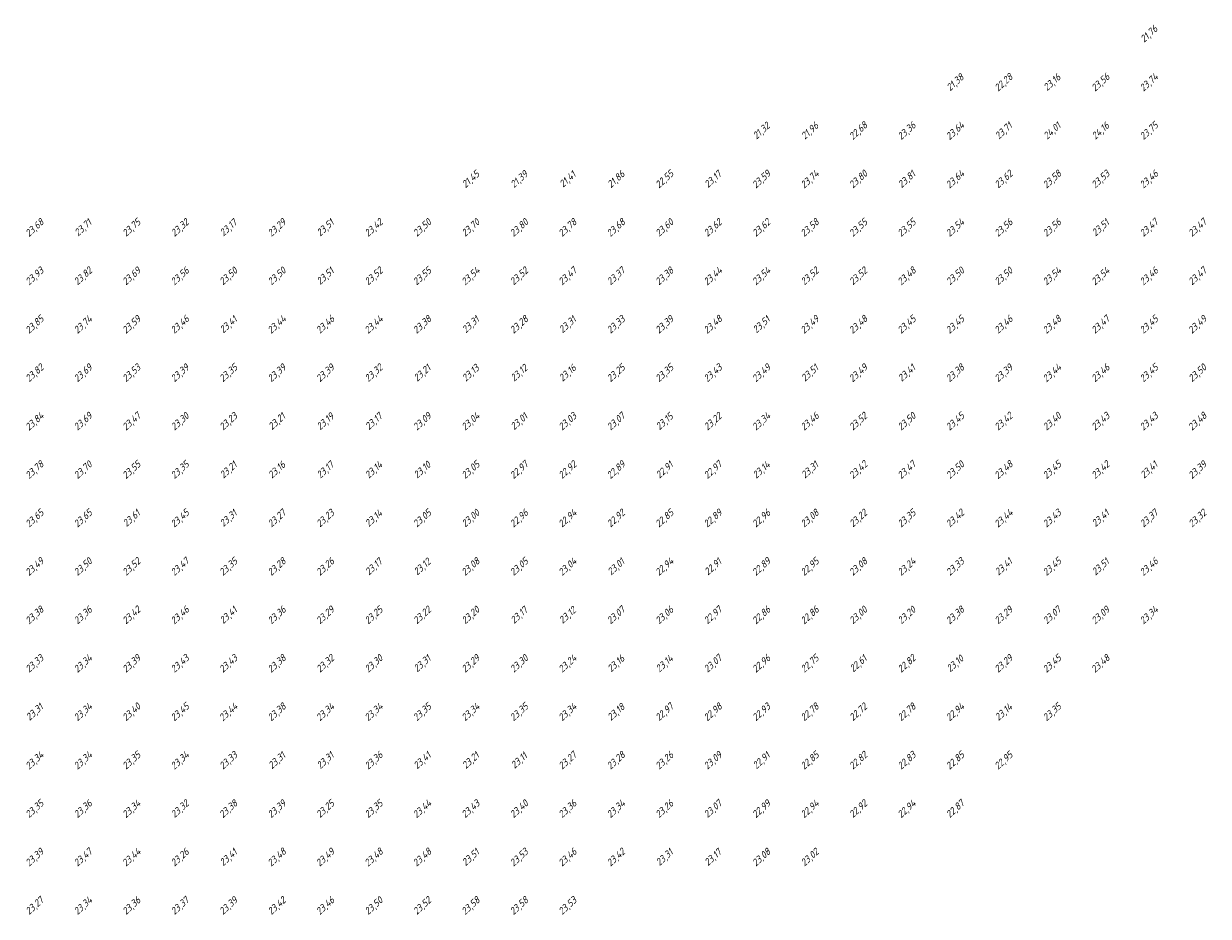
# Model space of a CAD drawing. Extents: x 184522 to 186797, y 346612 to 349107.
# Tile 27 of 27: x 186552 to 186797, y 348922 to 349107. Entities that reach past the tile are written whole.
import ezdxf
from ezdxf.enums import TextEntityAlignment as Align

# ---------------------------------------------------------------- set-up
doc = ezdxf.new("R2010")
doc.units = 0
doc.header["$MEASUREMENT"] = 0
doc.layers.add('ahn_5x5', color=252, linetype='Continuous')
doc.styles.add('ENV-P', font='ISOCP.SHX')

msp = doc.modelspace()

# ---------------------------------------------------------------- texts
at = {"layer": 'ahn_5x5', "style": 'ENV-P', "oblique": 15, "width": 1.035276}
for s, p in [('21,76', (186785, 349103.82)), ('21,38', (186745, 349093.82)), ('22,28', (186755, 349093.82)), ('23,16', (186765, 349093.82)), ('23,56', (186775, 349093.82)), ('23,74', (186785, 349093.82)), ('21,32', (186705, 349083.82)), ('21,96', (186715, 349083.82)), ('22,68', (186725, 349083.82)), ('23,36', (186735, 349083.82)), ('23,64', (186745, 349083.82)), ('23,71', (186755, 349083.82)), ('24,01', (186765, 349083.82)), ('24,16', (186775, 349083.82)), ('23,75', (186785, 349083.82)), ('21,45', (186645, 349073.82)), ('21,39', (186655, 349073.82)), ('21,41', (186665, 349073.82)), ('21,86', (186675, 349073.82)), ('22,55', (186685, 349073.82)), ('23,17', (186695, 349073.82)), ('23,59', (186705, 349073.82)), ('23,74', (186715, 349073.82)), ('23,80', (186725, 349073.82)), ('23,81', (186735, 349073.82)), ('23,64', (186745, 349073.82)), ('23,62', (186755, 349073.82)), ('23,58', (186765, 349073.82)), ('23,53', (186775, 349073.82)), ('23,46', (186785, 349073.82)), ('23,68', (186555, 349063.82)), ('23,71', (186565, 349063.82)), ('23,75', (186575, 349063.82)), ('23,32', (186585, 349063.82)), ('23,17', (186595, 349063.82)), ('23,29', (186605, 349063.82)), ('23,51', (186615, 349063.82)), ('23,42', (186625, 349063.82)), ('23,50', (186635, 349063.82)), ('23,70', (186645, 349063.82)), ('23,80', (186655, 349063.82)), ('23,78', (186665, 349063.82)), ('23,68', (186675, 349063.82)), ('23,60', (186685, 349063.82)), ('23,62', (186695, 349063.82)), ('23,62', (186705, 349063.82)), ('23,58', (186715, 349063.82)), ('23,55', (186725, 349063.82)), ('23,55', (186735, 349063.82)), ('23,54', (186745, 349063.82)), ('23,56', (186755, 349063.82)), ('23,56', (186765, 349063.82)), ('23,51', (186775, 349063.82)), ('23,47', (186785, 349063.82)), ('23,47', (186795, 349063.82)), ('23,93', (186555, 349053.82)), ('23,82', (186565, 349053.82)), ('23,69', (186575, 349053.82)), ('23,56', (186585, 349053.82)), ('23,50', (186595, 349053.82)), ('23,50', (186605, 349053.82)), ('23,51', (186615, 349053.82)), ('23,52', (186625, 349053.82)), ('23,55', (186635, 349053.82)), ('23,54', (186645, 349053.82)), ('23,52', (186655, 349053.82)), ('23,47', (186665, 349053.82)), ('23,37', (186675, 349053.82)), ('23,38', (186685, 349053.82)), ('23,44', (186695, 349053.82)), ('23,54', (186705, 349053.82)), ('23,52', (186715, 349053.82)), ('23,52', (186725, 349053.82)), ('23,48', (186735, 349053.82)), ('23,50', (186745, 349053.82)), ('23,50', (186755, 349053.82)), ('23,54', (186765, 349053.82)), ('23,54', (186775, 349053.82)), ('23,46', (186785, 349053.82)), ('23,47', (186795, 349053.82)), ('23,85', (186555, 349043.82)), ('23,74', (186565, 349043.82)), ('23,59', (186575, 349043.82)), ('23,46', (186585, 349043.82)), ('23,41', (186595, 349043.82)), ('23,44', (186605, 349043.82)), ('23,46', (186615, 349043.82)), ('23,44', (186625, 349043.82)), ('23,38', (186635, 349043.82)), ('23,31', (186645, 349043.82)), ('23,28', (186655, 349043.82)), ('23,31', (186665, 349043.82)), ('23,33', (186675, 349043.82)), ('23,39', (186685, 349043.82)), ('23,48', (186695, 349043.82)), ('23,51', (186705, 349043.82)), ('23,49', (186715, 349043.82)), ('23,48', (186725, 349043.82)), ('23,45', (186735, 349043.82)), ('23,45', (186745, 349043.82)), ('23,46', (186755, 349043.82)), ('23,48', (186765, 349043.82)), ('23,47', (186775, 349043.82)), ('23,45', (186785, 349043.82)), ('23,49', (186795, 349043.82)), ('23,82', (186555, 349033.82)), ('23,69', (186565, 349033.82)), ('23,53', (186575, 349033.82)), ('23,39', (186585, 349033.82)), ('23,35', (186595, 349033.82)), ('23,39', (186605, 349033.82)), ('23,39', (186615, 349033.82)), ('23,32', (186625, 349033.82)), ('23,21', (186635, 349033.82)), ('23,13', (186645, 349033.82)), ('23,12', (186655, 349033.82)), ('23,16', (186665, 349033.82)), ('23,25', (186675, 349033.82)), ('23,35', (186685, 349033.82)), ('23,43', (186695, 349033.82)), ('23,49', (186705, 349033.82)), ('23,51', (186715, 349033.82)), ('23,49', (186725, 349033.82)), ('23,41', (186735, 349033.82)), ('23,38', (186745, 349033.82)), ('23,39', (186755, 349033.82)), ('23,44', (186765, 349033.82)), ('23,46', (186775, 349033.82)), ('23,45', (186785, 349033.82)), ('23,50', (186795, 349033.82)), ('23,84', (186555, 349023.82)), ('23,69', (186565, 349023.82)), ('23,47', (186575, 349023.82)), ('23,30', (186585, 349023.82)), ('23,23', (186595, 349023.82)), ('23,21', (186605, 349023.82)), ('23,19', (186615, 349023.82)), ('23,17', (186625, 349023.82)), ('23,09', (186635, 349023.82)), ('23,04', (186645, 349023.82)), ('23,01', (186655, 349023.82)), ('23,03', (186665, 349023.82)), ('23,07', (186675, 349023.82)), ('23,15', (186685, 349023.82)), ('23,22', (186695, 349023.82)), ('23,34', (186705, 349023.82)), ('23,46', (186715, 349023.82)), ('23,52', (186725, 349023.82)), ('23,50', (186735, 349023.82)), ('23,45', (186745, 349023.82)), ('23,42', (186755, 349023.82)), ('23,40', (186765, 349023.82)), ('23,43', (186775, 349023.82)), ('23,43', (186785, 349023.82)), ('23,48', (186795, 349023.82)), ('23,78', (186555, 349013.82)), ('23,70', (186565, 349013.82)), ('23,55', (186575, 349013.82)), ('23,35', (186585, 349013.82)), ('23,21', (186595, 349013.82)), ('23,16', (186605, 349013.82)), ('23,17', (186615, 349013.82)), ('23,14', (186625, 349013.82)), ('23,10', (186635, 349013.82)), ('23,05', (186645, 349013.82)), ('22,97', (186655, 349013.82)), ('22,92', (186665, 349013.82)), ('22,89', (186675, 349013.82)), ('22,91', (186685, 349013.82)), ('22,97', (186695, 349013.82)), ('23,14', (186705, 349013.82)), ('23,31', (186715, 349013.82)), ('23,42', (186725, 349013.82)), ('23,47', (186735, 349013.82)), ('23,50', (186745, 349013.82)), ('23,48', (186755, 349013.82)), ('23,45', (186765, 349013.82)), ('23,42', (186775, 349013.82)), ('23,41', (186785, 349013.82)), ('23,39', (186795, 349013.82)), ('23,65', (186555, 349003.82)), ('23,65', (186565, 349003.82)), ('23,45', (186585, 349003.82)), ('23,27', (186605, 349003.82)), ('23,05', (186635, 349003.82)), ('22,85', (186685, 349003.82)), ('23,35', (186735, 349003.82)), ('23,37', (186785, 349003.82)), ('23,61', (186575, 349003.82)), ('23,31', (186595, 349003.82)), ('23,23', (186615, 349003.82)), ('23,14', (186625, 349003.82)), ('23,00', (186645, 349003.82)), ('22,96', (186655, 349003.82)), ('22,94', (186665, 349003.82)), ('22,92', (186675, 349003.82)), ('22,89', (186695, 349003.82)), ('22,96', (186705, 349003.82)), ('23,08', (186715, 349003.82)), ('23,22', (186725, 349003.82)), ('23,42', (186745, 349003.82)), ('23,44', (186755, 349003.82)), ('23,43', (186765, 349003.82)), ('23,41', (186775, 349003.82)), ('23,32', (186795, 349003.82)), ('23,49', (186555, 348993.82)), ('23,50', (186565, 348993.82)), ('23,52', (186575, 348993.82)), ('23,47', (186585, 348993.82)), ('23,35', (186595, 348993.82)), ('23,28', (186605, 348993.82)), ('23,26', (186615, 348993.82)), ('23,17', (186625, 348993.82)), ('23,12', (186635, 348993.82)), ('23,08', (186645, 348993.82)), ('23,05', (186655, 348993.82)), ('23,04', (186665, 348993.82)), ('23,01', (186675, 348993.82)), ('22,94', (186685, 348993.82)), ('22,91', (186695, 348993.82)), ('22,89', (186705, 348993.82)), ('22,95', (186715, 348993.82)), ('23,08', (186725, 348993.82)), ('23,24', (186735, 348993.82)), ('23,33', (186745, 348993.82)), ('23,41', (186755, 348993.82)), ('23,45', (186765, 348993.82)), ('23,51', (186775, 348993.82)), ('23,46', (186785, 348993.82)), ('23,38', (186555, 348983.82)), ('23,36', (186565, 348983.82)), ('23,42', (186575, 348983.82)), ('23,46', (186585, 348983.82)), ('23,41', (186595, 348983.82)), ('23,36', (186605, 348983.82)), ('23,29', (186615, 348983.82)), ('23,25', (186625, 348983.82)), ('23,22', (186635, 348983.82)), ('23,20', (186645, 348983.82)), ('23,17', (186655, 348983.82)), ('23,12', (186665, 348983.82)), ('23,07', (186675, 348983.82)), ('23,06', (186685, 348983.82)), ('22,97', (186695, 348983.82)), ('22,86', (186705, 348983.82)), ('22,86', (186715, 348983.82)), ('23,00', (186725, 348983.82)), ('23,20', (186735, 348983.82)), ('23,38', (186745, 348983.82)), ('23,29', (186755, 348983.82)), ('23,07', (186765, 348983.82)), ('23,09', (186775, 348983.82)), ('23,34', (186785, 348983.82)), ('23,33', (186555, 348973.82)), ('23,34', (186565, 348973.82)), ('23,39', (186575, 348973.82)), ('23,43', (186585, 348973.82)), ('23,43', (186595, 348973.82)), ('23,38', (186605, 348973.82)), ('23,32', (186615, 348973.82)), ('23,30', (186625, 348973.82)), ('23,31', (186635, 348973.82)), ('23,29', (186645, 348973.82)), ('23,30', (186655, 348973.82)), ('23,24', (186665, 348973.82)), ('23,16', (186675, 348973.82)), ('23,14', (186685, 348973.82)), ('23,07', (186695, 348973.82)), ('22,96', (186705, 348973.82)), ('22,75', (186715, 348973.82)), ('22,61', (186725, 348973.82)), ('22,82', (186735, 348973.82)), ('23,10', (186745, 348973.82)), ('23,29', (186755, 348973.82)), ('23,45', (186765, 348973.82)), ('23,48', (186775, 348973.82)), ('23,31', (186555, 348963.82)), ('23,34', (186565, 348963.82)), ('23,40', (186575, 348963.82)), ('23,45', (186585, 348963.82)), ('23,44', (186595, 348963.82)), ('23,38', (186605, 348963.82)), ('23,34', (186615, 348963.82)), ('23,34', (186625, 348963.82)), ('23,35', (186635, 348963.82)), ('23,34', (186645, 348963.82)), ('23,35', (186655, 348963.82)), ('23,34', (186665, 348963.82)), ('23,18', (186675, 348963.82)), ('22,97', (186685, 348963.82)), ('22,98', (186695, 348963.82)), ('22,93', (186705, 348963.82)), ('22,78', (186715, 348963.82)), ('22,72', (186725, 348963.82)), ('22,78', (186735, 348963.82)), ('22,94', (186745, 348963.82)), ('23,14', (186755, 348963.82)), ('23,35', (186765, 348963.82)), ('23,34', (186555, 348953.82)), ('23,34', (186565, 348953.82)), ('23,35', (186575, 348953.82)), ('23,34', (186585, 348953.82)), ('23,33', (186595, 348953.82)), ('23,31', (186605, 348953.82)), ('23,31', (186615, 348953.82)), ('23,36', (186625, 348953.82)), ('23,41', (186635, 348953.82)), ('23,21', (186645, 348953.82)), ('23,11', (186655, 348953.82)), ('23,27', (186665, 348953.82)), ('23,28', (186675, 348953.82)), ('23,26', (186685, 348953.82)), ('23,09', (186695, 348953.82)), ('22,91', (186705, 348953.82)), ('22,85', (186715, 348953.82)), ('22,82', (186725, 348953.82)), ('22,83', (186735, 348953.82)), ('22,85', (186745, 348953.82)), ('22,95', (186755, 348953.82)), ('23,35', (186555, 348943.82)), ('23,36', (186565, 348943.82)), ('23,34', (186575, 348943.82)), ('23,32', (186585, 348943.82)), ('23,38', (186595, 348943.82)), ('23,39', (186605, 348943.82)), ('23,25', (186615, 348943.82)), ('23,35', (186625, 348943.82)), ('23,44', (186635, 348943.82)), ('23,43', (186645, 348943.82)), ('23,40', (186655, 348943.82)), ('23,36', (186665, 348943.82)), ('23,34', (186675, 348943.82)), ('23,26', (186685, 348943.82)), ('23,07', (186695, 348943.82)), ('22,99', (186705, 348943.82)), ('22,94', (186715, 348943.82)), ('22,92', (186725, 348943.82)), ('22,94', (186735, 348943.82)), ('22,87', (186745, 348943.82)), ('23,39', (186555, 348933.82)), ('23,47', (186565, 348933.82)), ('23,44', (186575, 348933.82)), ('23,26', (186585, 348933.82)), ('23,41', (186595, 348933.82)), ('23,48', (186605, 348933.82)), ('23,49', (186615, 348933.82)), ('23,48', (186625, 348933.82)), ('23,48', (186635, 348933.82)), ('23,51', (186645, 348933.82)), ('23,53', (186655, 348933.82)), ('23,46', (186665, 348933.82)), ('23,42', (186675, 348933.82)), ('23,31', (186685, 348933.82)), ('23,17', (186695, 348933.82)), ('23,08', (186705, 348933.82)), ('23,02', (186715, 348933.82)), ('23,27', (186555, 348923.82)), ('23,34', (186565, 348923.82)), ('23,36', (186575, 348923.82)), ('23,37', (186585, 348923.82)), ('23,39', (186595, 348923.82)), ('23,42', (186605, 348923.82)), ('23,46', (186615, 348923.82)), ('23,50', (186625, 348923.82)), ('23,52', (186635, 348923.82)), ('23,58', (186645, 348923.82)), ('23,58', (186655, 348923.82)), ('23,53', (186665, 348923.82))]:
    msp.add_text(s, height=1.449, rotation=42.4175, dxfattribs=at).set_placement(p, align=Align.BOTTOM_CENTER)

doc.saveas('drawing.dxf')
